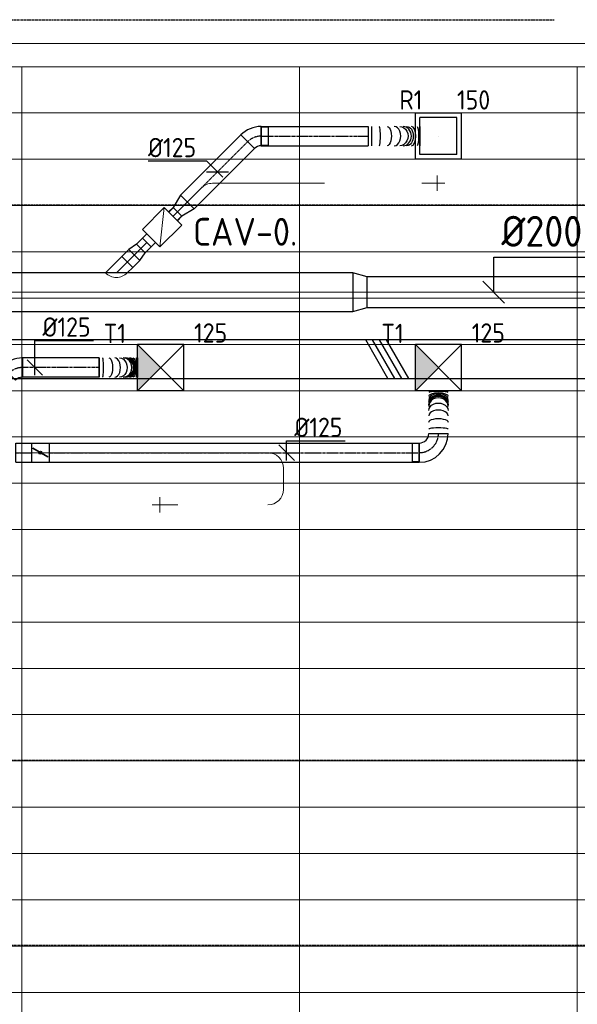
# Model space of a CAD drawing. Header units: millimetres. Extents: x -73785 to 23627, y 5976 to 52620.
# Tile 23 of 56: x -39102 to -35487, y 14069 to 20451. Entities that reach past the tile are written whole.
import ezdxf
from ezdxf.enums import TextEntityAlignment as Align

# ---------------------------------------------------------------- set-up
doc = ezdxf.new("R2010")
doc.units = ezdxf.units.MM
doc.linetypes.add('CENTER2', pattern=[28.575, 19.05, -3.175, 3.175, -3.175])
doc.linetypes.add('HIDDEN', pattern=[9.525, 6.35, -3.175])
for name, color, linetype in [('4plfd', 254, 'Continuous'), ('BALKEN', 7, 'Continuous'), ('WL570---_RETOUR', 100, 'Continuous'), ('WL570---_RETOUR_HL', 1, 'Continuous'), ('WL570---_TOEVOER', 200, 'Continuous'), ('WL570---_TOEVOER_HL', 1, 'Continuous'), ('WL570---_TOEVOER_RST', 200, 'Continuous'), ('WL570---_TOEVOER_RST_HL', 1, 'Continuous'), ('WM570---_RETOUR', 2, 'Continuous'), ('WM570---_RETOUR_PR', 2, 'Continuous'), ('WM570---_TOEVOER', 2, 'Continuous'), ('WM570---_TOEVOER_PR', 2, 'Continuous'), ('WM570---_TOEVOER_RST_PR', 1, 'Continuous')]:
    doc.layers.add(name, color=color, linetype=linetype)
for name, color, linetype, lineweight in [('WL570---_BESTAAND-HARTLIJN', 161, 'Continuous', 0), ('WL570---_BESTAAND-RETOUR', 140, 'Continuous', 0), ('WL570---_BESTAAND-TOEVOER', 180, 'Continuous', 0), ('WL570---_DEMONTEREN', 10, 'Continuous', 0)]:
    doc.layers.add(name, color=color, linetype=linetype, lineweight=lineweight)
doc.layers.get('WL570---_DEMONTEREN').off()
doc.styles.add('BURO-025', font='ISO96.shx', dxfattribs={"height": 2.5})
doc.styles.add('MAATVOERING', font='ISO')

# ---------------------------------------------------------------- blocks, each defined once
blk = doc.blocks.new('Groep-43')
at = {"color": 8, "linetype": 'Continuous', "lineweight": 13}
for p, q in [((-65620, 18699.14), (-22154.912, 18699.14)), ((-65620, 18699.14), (-22154.912, 18699.14)), ((-65620, 18399.14), (-22154.912, 18399.14)), ((-65620, 18099.14), (-22154.912, 18099.14)), ((-65620, 17799.14), (-22154.912, 17799.14)), ((-65620, 17499.14), (-22154.912, 17499.14)), ((-22154.912, 17199.14), (-65620, 17199.14)), ((-65620, 16899.14), (-22154.912, 16899.14)), ((-22154.912, 16599.14), (-65620, 16599.14)), ((-22154.912, 16299.14), (-65620, 16299.14)), ((-22154.912, 15999.14), (-65620, 15999.14)), ((-22154.912, 15699.14), (-65620, 15699.14)), ((-22154.912, 15399.14), (-65620, 15399.14)), ((-65620, 15099.14), (-22154.912, 15099.14)), ((-22154.912, 14799.14), (-65620, 14799.14)), ((-22154.912, 14499.14), (-65620, 14499.14)), ((-22154.912, 14199.14), (-65620, 14199.14)), ((-22154.912, 13899.14), (-65620, 13899.14)), ((-22154.912, 13599.14), (-65620, 13599.14)), ((-65620, 13299.14), (-22154.912, 13299.14)), ((-65620, 12999.14), (-22154.912, 12999.14))]:
    blk.add_line(p, q, dxfattribs=at)
blk = doc.blocks.new('Groep-50')
at = {"color": 8, "linetype": 'Continuous', "lineweight": 13}
for p, q in [((-22004.9, 19149), (-54854.9, 19149.1)), ((-36854.9, 18999.1), (-54854.9, 18999.1)), ((-22154.9, 18999.1), (-54854.9, 18999.1)), ((-40454.9, 18999.1), (-40454.9, 7003.9)), ((-38654.9, 18999.1), (-38654.9, 7233.8)), ((-36854.9, 17199.1), (-36854.9, 18999.1)), ((-36854.9, 18999.1), (-36854.9, 7515.9))]:
    blk.add_line(p, q, dxfattribs=at)
at = {"color": 8}
blk.add_blockref('Groep-43', (0, 0), dxfattribs=at)
blk = doc.blocks.new('Block plafond 2e verd')
at = {"layer": '4plfd'}
blk.add_blockref('Groep-50', (73180, -19000), dxfattribs=at)
blk = doc.blocks.new('KARO')
for p, q in [((1, 0.5), (0, 0.5)), ((0, -0.5), (1, -0.5))]:
    blk.add_line(p, q)
at = {"invisible_edges": 15}
blk.add_3dface([(0, 0.5), (0, -0.5), (1, -0.5), (1, 0.5)], dxfattribs=at)
at = {"layer": 'WL570---_BESTAAND-HARTLIJN'}
blk.add_line((0, 0), (1, 0), dxfattribs=at)
blk = doc.blocks.new('OBO10000090ZE')
blk.add_lwpolyline([(-50, 0), (50, 0), (50, 100, 1), (-50, 100)], format="xyb", close=True)
at = {"layer": 'WL570---_BESTAAND-HARTLIJN'}
for points in [[(0, 0), (0, 150)], [(-50, 100), (50, 100)]]:
    blk.add_lwpolyline(points, dxfattribs=at)
blk = doc.blocks.new('OBO10000090L')
blk.add_lwpolyline([(50, 0, 0.414214), (-100, 150), (-100, 50, -0.414214), (-50, 0)], format="xyb", close=True)
at = {"invisible_edges": 15}
for points in [[(-91.3, 49.2), (-74, 147.7), (-100, 150), (-100, 50)], [(-82.9, 47), (-48.7, 141), (-74, 147.7), (-91.3, 49.2)], [(-75, 43.3), (-25, 129.9), (-48.7, 141), (-82.9, 47)], [(-67.9, 38.3), (-3.6, 114.9), (-25, 129.9), (-75, 43.3)], [(-61.7, 32.1), (14.9, 96.4), (-3.6, 114.9), (-67.9, 38.3)], [(-56.7, 25), (29.9, 75), (14.9, 96.4), (-61.7, 32.1)], [(-53, 17.1), (41, 51.3), (29.9, 75), (-56.7, 25)], [(-50.8, 8.7), (47.7, 26), (41, 51.3), (-53, 17.1)], [(-50, 0), (50, 0), (47.7, 26), (-50.8, 8.7)]]:
    blk.add_3dface(points, dxfattribs=at)
at = {"layer": 'WL570---_BESTAAND-HARTLIJN'}
blk.add_arc((-100, 0), 100, 0, 90, dxfattribs=at)
blk = doc.blocks.new('OBO10000090H')
blk.add_lwpolyline([(50, -100, 0.414214), (-100, 50), (-100, -50, -0.414214), (-50, -100)], format="xyb", close=True)
at = {"invisible_edges": 15}
for points in [[(-91.3, -50.8), (-74, 47.7), (-100, 50), (-100, -50)], [(-82.9, -53), (-48.7, 41), (-74, 47.7), (-91.3, -50.8)], [(-75, -56.7), (-25, 29.9), (-48.7, 41), (-82.9, -53)], [(-67.9, -61.7), (-3.6, 14.9), (-25, 29.9), (-75, -56.7)], [(-61.7, -67.9), (14.9, -3.6), (-3.6, 14.9), (-67.9, -61.7)], [(-56.7, -75), (29.9, -25), (14.9, -3.6), (-61.7, -67.9)], [(-53, -82.9), (41, -48.7), (29.9, -25), (-56.7, -75)], [(-50.8, -91.3), (47.7, -74), (41, -48.7), (-53, -82.9)], [(-50, -100), (50, -100), (47.7, -74), (-50.8, -91.3)]]:
    blk.add_3dface(points, dxfattribs=at)
at = {"layer": 'WL570---_BESTAAND-HARTLIJN'}
blk.add_arc((-100, -100), 100, 0, 90, dxfattribs=at)
blk = doc.blocks.new('OSV2502000930G')
blk.add_lwpolyline([(0, -125), (93.3, -100), (93.3, 100), (0, 125)], close=True)
at = {"layer": 'WL570---_BESTAAND-HARTLIJN'}
blk.add_line((0, 0), (93.3, 0), dxfattribs=at)
blk = doc.blocks.new('MVLINE')
blk.add_line((35.4, -35.4), (-35.4, 35.4))
blk = doc.blocks.new('KARH')
for p, q in [((1, 0.5), (0, 0.5)), ((0, -0.5), (1, -0.5))]:
    blk.add_line(p, q)
at = {"invisible_edges": 15}
blk.add_3dface([(0, 0.5), (0, -0.5), (1, -0.5), (1, 0.5)], dxfattribs=at)
blk = doc.blocks.new('UISO')
at = {"layer": 'WL570---_TOEVOER'}
for p, q in [((0, 0.36), (1, 0.937)), ((0, 0.18), (1, 0.757)), ((0, 0), (1, 0.577)), ((0, -0.18), (1, 0.397))]:
    blk.add_line(p, q, dxfattribs=at)
blk = doc.blocks.new('OBO10000045H')
blk.add_lwpolyline([(50, -41.4, 0.198912), (6.1, 64.6), (-64.6, -6.1, -0.198912), (-50, -41.4)], format="xyb", close=True)
at = {"invisible_edges": 15}
for points in [[(-61.7, -9.3), (14.9, 55), (6.1, 64.6), (-64.6, -6.1)], [(-59, -12.7), (22.9, 44.6), (14.9, 55), (-61.7, -9.3)], [(-56.7, -16.4), (29.9, 33.6), (22.9, 44.6), (-59, -12.7)], [(-54.7, -20.3), (35.9, 22), (29.9, 33.6), (-56.7, -16.4)], [(-53, -24.3), (41, 9.9), (35.9, 22), (-54.7, -20.3)], [(-51.7, -28.5), (44.9, -2.6), (41, 9.9), (-53, -24.3)], [(-50.8, -32.7), (47.7, -15.4), (44.9, -2.6), (-51.7, -28.5)], [(-50.2, -37.1), (49.4, -28.3), (47.7, -15.4), (-50.8, -32.7)], [(-50, -41.4), (50, -41.4), (49.4, -28.3), (-50.2, -37.1)]]:
    blk.add_3dface(points, dxfattribs=at)
at = {"layer": 'WL570---_BESTAAND-HARTLIJN'}
blk.add_arc((-100, -41.4), 100, 0, 45, dxfattribs=at)
blk = doc.blocks.new('OSV100800580G')
blk.add_lwpolyline([(0, -50), (58, -40), (58, 40), (0, 50)], close=True)
at = {"layer": 'WL570---_BESTAAND-HARTLIJN'}
blk.add_line((0, 0), (58, 0), dxfattribs=at)
blk = doc.blocks.new('VBX1001000010025000')
blk.add_lwpolyline([(50, -100), (300, -100), (300, 100), (50, 100)], close=True)
for points in [[(50, 50), (0, 50), (0, -50), (50, -50)], [(300, -50), (350, -50), (350, 50), (300, 50)]]:
    blk.add_lwpolyline(points)
at = {"layer": 'WL570---_BESTAAND-HARTLIJN'}
blk.add_line((300, 0), (350, 0), dxfattribs=at)
at = {"layer": 'WL570---_BESTAAND-TOEVOER'}
blk.add_line((50, -100), (300, 100), dxfattribs=at)
blk = doc.blocks.new('OZA2500100045R')
blk.add_lwpolyline([(70.7, 0), (106.1, 35.4), (35.4, 106.1), (-70.7, 0)])
at = {"layer": 'WL570---_BESTAAND-HARTLIJN'}
blk.add_line((0, 0), (70.7, 70.7), dxfattribs=at)
at = {"layer": 'WL570---_BESTAAND-RETOUR'}
blk.add_arc((0, 70.7), 100, 225, 315, dxfattribs=at)
blk = doc.blocks.new('*U609')
at = {"color": 0, "ltscale": 10}
for p, q in [((150, 150, -2500), (-150, 150, -2500)), ((-150, -150, -2500), (-150, 150, -2500)), ((150, -150, -2500), (-150, 150, -2500)), ((-150, -150, -2500), (150, 150, -2500)), ((150, -150, -2500), (150, 150, -2500)), ((150, -150, -2500), (-150, -150, -2500))]:
    blk.add_line(p, q, dxfattribs=at)
at = {"layer": 'WL570---_TOEVOER_RST_HL', "linetype": 'CENTER2'}
blk.add_circle((0, 0, -2500), 0.075, dxfattribs=at)
at = {"layer": 'WL570---_TOEVOER_RST', "color": 2, "style": 'BURO-025'}
for tag in ['MC', 'Q']:
    blk.add_attdef(tag, text='', height=125, dxfattribs=at).set_placement((0, 0), align=Align.MIDDLE)
at = {"layer": 'WM570---_TOEVOER_RST_PR', "color": 2, "style": 'BURO-025'}
blk.add_attdef('POSNR', text='', height=125, dxfattribs=at).set_placement((0, 0), align=Align.MIDDLE)
blk = doc.blocks.new('*U611')
at = {"color": 0, "ltscale": 10}
for p, q in [((-62.5, 125, -2700), (62.5, 125, -2700)), ((-59.375, 125, -2700), (59.375, 125, -2700)), ((-125, 59.375, -2700), (-169.3, 59.375, -2700)), ((-169.3, -59.375, -2700), (-169.3, 59.375, -2700)), ((-125, -62.5, -2700), (-125, 62.5, -2700)), ((-125, -59.375, -2700), (-125, 59.375, -2700)), ((-125, -59.375, -2700), (-169.3, -59.375, -2700))]:
    blk.add_line(p, q, dxfattribs=at)
for radius in [62.5, 187.5]:
    blk.add_arc((-125, 125, -2700), radius, 270, 360, dxfattribs=at)
at = {"layer": 'WL570---_TOEVOER_HL', "linetype": 'CENTER2'}
blk.add_arc((-125, 125, -2700), 125, 270, 0, dxfattribs=at)
at = {"layer": 'WM570---_TOEVOER_PR', "color": 2, "style": 'BURO-025'}
blk.add_attdef('POSNR', text='', height=125, dxfattribs=at).set_placement((0, 0), align=Align.MIDDLE)
blk = doc.blocks.new('*U612')
at = {"color": 0, "ltscale": 10}
blk.add_line((276.9, 62.5, -2700), (276.9, -62.5, -2700), dxfattribs=at)
for centre, major_axis, ratio, start_param, end_param in [((28.2, 0, -2700), (0, -62.5), 0.124397, 0, 3.141593), ((114.5, 0, -2700), (0, -62.5), 0.584532, 0, 3.141593), ((174.5, 0, -2700), (0, -62.5), 0.90432, 0, 3.141593), ((189, 0, -2700), (0, 62.5), 0.90432, 3.141593, 6.283185), ((220.1, 0, -2700), (0, 62.5), 0.584532, 3.141593, 6.283185), ((264.8, 0, -2700), (0, 62.5), 0.124397, 3.141593, 6.283185)]:
    blk.add_ellipse(centre, major_axis=major_axis, ratio=ratio, start_param=start_param, end_param=end_param, dxfattribs=at)
at = {"color": 0, "ltscale": 10, "extrusion": (0, 0, -1)}
for centre, major_axis, ratio, start_param, end_param in [((73.5, 0, -2700), (0, 62.5), 0.365607, 0, 3.141593), ((148.9, 0, -2700), (0, 62.5), 0.767827, 0, 3.141593), ((182.1, 0, -2700), (0, 62.5), 0.945005, 0, 3.141593), ((202.2, 0, -2700), (0, -62.5), 0.767827, 3.141593, 6.283185), ((241.3, 0, -2700), (0, -62.5), 0.365607, 3.141593, 6.283185)]:
    blk.add_ellipse(centre, major_axis=major_axis, ratio=ratio, start_param=start_param, end_param=end_param, dxfattribs=at)
at = {"layer": 'WM570---_TOEVOER_PR', "color": 2, "style": 'BURO-025'}
blk.add_attdef('POSNR', text='', height=125, dxfattribs=at).set_placement((0, 0), align=Align.MIDDLE)
blk = doc.blocks.new('*U671')
at = {"color": 0, "ltscale": 10}
for p, q in [((0, 62.5, -2700), (103.2, 62.5, -2700)), ((0, -62.5, -2700), (0, 62.5, -2700)), ((0, -62.5, -2700), (103.2, -62.5, -2700))]:
    blk.add_line(p, q, dxfattribs=at)
at = {"layer": 'WL570---_TOEVOER_HL', "linetype": 'CENTER2'}
blk.add_line((0, 0, -2700), (103.2, 0, -2700), dxfattribs=at)
at = {"layer": 'WM570---_TOEVOER_PR', "color": 2, "style": 'BURO-025'}
blk.add_attdef('POSNR', text='', height=125, dxfattribs=at).set_placement((0, 0), align=Align.MIDDLE)
blk = doc.blocks.new('*U672')
at = {"ltscale": 10}
for p, q in [((-56.4, 62.5, -2700), (56.4, 62.5, -2700)), ((-56.4, -62.5, -2700), (-56.4, 62.5, -2700)), ((-49.4, 27.3, -2700), (-48.4, 29.1, -2700)), ((48.4, -29.1, -2700), (-49.4, 27.3, -2700)), ((49.4, -27.3, -2700), (-48.4, 29.1, -2700)), ((56.4, 62.5, -2700), (56.4, -62.5, -2700)), ((-56.4, -62.5, -2700), (56.4, -62.5, -2700)), ((48.4, -29.1, -2700), (49.4, -27.3, -2700))]:
    blk.add_line(p, q, dxfattribs=at)
blk.add_circle((0, 0, -2700), 9.41, dxfattribs=at)
at = {"layer": 'WL570---_TOEVOER', "color": 2, "style": 'BURO-025'}
blk.add_attdef('I', text='', height=125, dxfattribs=at).set_placement((0, 0), align=Align.MIDDLE)
at = {"layer": 'WM570---_TOEVOER_PR', "color": 2, "style": 'BURO-025'}
blk.add_attdef('POSNR', text='', height=125, dxfattribs=at).set_placement((0, 0), align=Align.MIDDLE)
blk = doc.blocks.new('*U673')
at = {"color": 0, "ltscale": 10}
for p, q in [((0, 62.5, -2700), (2399.1, 62.5, -2700)), ((2399.1, 62.5, -2700), (2399.1, -62.5, -2700)), ((0, -62.5, -2700), (2399.1, -62.5, -2700))]:
    blk.add_line(p, q, dxfattribs=at)
at = {"layer": 'WL570---_TOEVOER_HL', "linetype": 'CENTER2'}
blk.add_line((0, 0, -2700), (2399.1, 0, -2700), dxfattribs=at)
at = {"layer": 'WM570---_TOEVOER_PR', "color": 2, "style": 'BURO-025'}
blk.add_attdef('POSNR', text='', height=125, dxfattribs=at).set_placement((0, 0), align=Align.MIDDLE)
blk = doc.blocks.new('*U691')
at = {"layer": 'WM570---_TOEVOER', "color": 0, "ltscale": 10}
for p, q in [((0, 77), (380.4, 77)), ((0, -50), (0, 77)), ((50, -50), (-50, 50))]:
    blk.add_line(p, q, dxfattribs=at)
at = {"layer": 'WM570---_TOEVOER', "color": 0, "style": 'BURO-025'}
blk.add_text('%%c125', height=125, dxfattribs=at).set_placement((50, 102))
blk = doc.blocks.new('*U917')
at = {"color": 0, "ltscale": 10}
for p, q in [((150, 150, -2500), (-150, 150, -2500)), ((-150, -150, -2500), (-150, 150, -2500)), ((150, -150, -2500), (-150, 150, -2500)), ((-150, -150, -2500), (150, 150, -2500)), ((150, -150, -2500), (150, 150, -2500)), ((150, -150, -2500), (-150, -150, -2500))]:
    blk.add_line(p, q, dxfattribs=at)
at = {"layer": 'WL570---_TOEVOER_RST_HL', "linetype": 'CENTER2'}
blk.add_circle((0, 0, -2500), 0.075, dxfattribs=at)
at = {"layer": 'WL570---_TOEVOER_RST', "color": 2, "style": 'BURO-025'}
for tag in ['MC', 'Q']:
    blk.add_attdef(tag, text='', height=125, dxfattribs=at).set_placement((0, 0), align=Align.MIDDLE)
at = {"layer": 'WM570---_TOEVOER_RST_PR', "color": 2, "style": 'BURO-025'}
blk.add_attdef('POSNR', text='', height=125, dxfattribs=at).set_placement((0, 0), align=Align.MIDDLE)
blk = doc.blocks.new('*U918')
at = {"color": 0, "ltscale": 10}
for p, q in [((-7.6, 80.8, -2700), (80.8, -7.6, -2700)), ((-51.8, -62.5, -2700), (-51.8, 62.5, -2700))]:
    blk.add_line(p, q, dxfattribs=at)
for radius in [62.6, 187.6]:
    blk.add_arc((-51.8, 125.1, -2700), radius, 270, 315, dxfattribs=at)
at = {"layer": 'WL570---_TOEVOER_HL', "linetype": 'CENTER2'}
blk.add_arc((-51.8, 125.1, -2700), 125.1, 270, 315, dxfattribs=at)
at = {"layer": 'WM570---_TOEVOER_PR', "color": 2, "style": 'BURO-025'}
blk.add_attdef('POSNR', text='', height=125, dxfattribs=at).set_placement((0, 0), align=Align.MIDDLE)
blk = doc.blocks.new('*U924')
at = {"color": 0, "ltscale": 10}
for p, q in [((0, 62.5, -2700), (496.6, 62.5, -2700)), ((0, -62.5, -2700), (0, 62.5, -2700)), ((496.6, 62.5, -2700), (496.6, -62.5, -2700)), ((0, -62.5, -2700), (496.6, -62.5, -2700))]:
    blk.add_line(p, q, dxfattribs=at)
at = {"layer": 'WL570---_TOEVOER_HL', "linetype": 'CENTER2'}
blk.add_line((0, 0, -2700), (496.6, 0, -2700), dxfattribs=at)
at = {"layer": 'WM570---_TOEVOER_PR', "color": 2, "style": 'BURO-025'}
blk.add_attdef('POSNR', text='', height=125, dxfattribs=at).set_placement((0, 0), align=Align.MIDDLE)
blk = doc.blocks.new('*U925')
at = {"color": 0, "ltscale": 10}
for p, q in [((0, -62.5, -2700), (0, 62.5, -2700)), ((250, 62.5, -2700), (250, -62.5, -2700))]:
    blk.add_line(p, q, dxfattribs=at)
for centre, major_axis, ratio, start_param, end_param in [((21.7, 0, -2700), (0, -62.5), 0.127475, 0, 3.141593), ((101.5, 0, -2700), (0, -62.5), 0.59713, 0, 3.141593), ((155.8, 0, -2700), (0, -62.5), 0.916457, 0, 3.141593), ((172.1, 0, -2700), (0, 62.5), 0.916457, 3.141593, 6.283185), ((199.2, 0, -2700), (0, 62.5), 0.59713, 3.141593, 6.283185), ((239.2, 0, -2700), (0, 62.5), 0.127475, 3.141593, 6.283185)]:
    blk.add_ellipse(centre, major_axis=major_axis, ratio=ratio, start_param=start_param, end_param=end_param, dxfattribs=at)
at = {"color": 0, "ltscale": 10, "extrusion": (0, 0, -1)}
for centre, major_axis, ratio, start_param, end_param in [((63.6, 0, -2700), (0, 62.5), 0.374272, 0, 3.141593), ((132.9, 0, -2700), (0, 62.5), 0.781795, 0, 3.141593), ((162.3, 0, -2700), (0, 62.5), 0.95448, 0, 3.141593), ((183.5, 0, -2700), (0, -62.5), 0.781795, 3.141593, 6.283185), ((218.2, 0, -2700), (0, -62.5), 0.374272, 3.141593, 6.283185)]:
    blk.add_ellipse(centre, major_axis=major_axis, ratio=ratio, start_param=start_param, end_param=end_param, dxfattribs=at)
at = {"layer": 'WM570---_TOEVOER_PR', "color": 2, "style": 'BURO-025'}
blk.add_attdef('POSNR', text='', height=125, dxfattribs=at).set_placement((0, 0), align=Align.MIDDLE)
blk = doc.blocks.new('*U950')
at = {"layer": 'WM570---_TOEVOER', "color": 0, "ltscale": 10}
for p, q in [((0, 175), (380.4, 175)), ((0, -50), (0, 175)), ((50, -50), (-50, 50))]:
    blk.add_line(p, q, dxfattribs=at)
at = {"layer": 'WM570---_TOEVOER', "color": 0, "style": 'BURO-025'}
blk.add_text('%%c125', height=125, dxfattribs=at).set_placement((50, 200))
blk = doc.blocks.new('*U952')
at = {"color": 0, "ltscale": 10}
for p, q in [((149, 149, -2500), (-149, 149, -2500)), ((-149, -149, -2500), (-149, 149, -2500)), ((149, -149, -2500), (149, 149, -2500)), ((120, 120, -2500), (-120, 120, -2500)), ((-120, -120, -2500), (-120, 120, -2500)), ((120, -120, -2500), (120, 120, -2500)), ((120, -120, -2500), (-120, -120, -2500)), ((149, -149, -2500), (-149, -149, -2500))]:
    blk.add_line(p, q, dxfattribs=at)
at = {"layer": 'WL570---_RETOUR_HL', "linetype": 'CENTER2'}
blk.add_circle((0, 0, -2500), 0.075, dxfattribs=at)
at = {"layer": 'WL570---_RETOUR', "color": 2, "style": 'BURO-025'}
for tag in ['MC', 'Q']:
    blk.add_attdef(tag, text='', height=125, dxfattribs=at).set_placement((0, 0), align=Align.MIDDLE)
at = {"layer": 'WM570---_RETOUR_PR', "color": 2, "style": 'BURO-025'}
blk.add_attdef('POSNR', text='', height=125, dxfattribs=at).set_placement((0, 0), align=Align.MIDDLE)
blk = doc.blocks.new('*U953')
at = {"layer": 'WM570---_RETOUR', "color": 0, "ltscale": 10}
for p, q in [((-69.8, 69.8), (-450.2, 69.8)), ((35.4, -35.4), (-69.8, 69.8)), ((-70.7, 0), (70.7, 0))]:
    blk.add_line(p, q, dxfattribs=at)
at = {"layer": 'WM570---_RETOUR', "color": 0, "style": 'BURO-025'}
blk.add_text('%%c125', height=125, dxfattribs=at).set_placement((-450.2, 94.8))
blk = doc.blocks.new('*U954')
at = {"color": 0, "ltscale": 10}
for p, q in [((0, 38, -2700), (-41.2, 38, -2700)), ((-41.2, -38, -2700), (-41.2, 38, -2700)), ((-41.2, -38, -2700), (-41.2, 38, -2700)), ((92.1, 62.5, -2700), (0, 40, -2700)), ((0, -40, -2700), (0, 40, -2700)), ((92.1, -62.5, -2700), (92.1, 62.5, -2700)), ((0, -38, -2700), (-41.2, -38, -2700)), ((92.1, -62.5, -2700), (0, -40, -2700))]:
    blk.add_line(p, q, dxfattribs=at)
at = {"layer": 'WL570---_RETOUR_HL', "linetype": 'CENTER2'}
blk.add_line((0, 0, -2700), (92.1, 0, -2700), dxfattribs=at)
for centre in [(0, 0, -2700), (92.1, 0, -2700)]:
    blk.add_circle(centre, 0.075, dxfattribs=at)
at = {"layer": 'WM570---_RETOUR_PR', "color": 2, "style": 'BURO-025'}
blk.add_attdef('POSNR', text='', height=125, dxfattribs=at).set_placement((0, 0), align=Align.MIDDLE)
blk = doc.blocks.new('*U955')
at = {"color": 0, "ltscale": 10}
for p, q in [((-51.8, -62.5, -2700), (-51.8, 62.5, -2700)), ((80.8, 7.6, -2700), (-7.6, -80.8, -2700)), ((78.6, 5.4, -2700), (-5.4, -78.6, -2700)), ((78.6, 5.4, -2700), (109.9, -26, -2700)), ((109.9, -26, -2700), (26, -109.9, -2700)), ((-5.4, -78.6, -2700), (26, -109.9, -2700))]:
    blk.add_line(p, q, dxfattribs=at)
for radius in [187.6, 62.6]:
    blk.add_arc((-51.8, -125.1, -2700), radius, 45, 90, dxfattribs=at)
at = {"layer": 'WL570---_RETOUR_HL', "linetype": 'CENTER2'}
blk.add_arc((-51.8, -125.1, -2700), 125.1, 45, 90, dxfattribs=at)
at = {"layer": 'WM570---_RETOUR_PR', "color": 2, "style": 'BURO-025'}
blk.add_attdef('POSNR', text='', height=125, dxfattribs=at).set_placement((0, 0), align=Align.MIDDLE)
blk = doc.blocks.new('*U956')
at = {"color": 0, "ltscale": 10}
for p, q in [((0, 62.5, -2700), (551.1, 62.5, -2700)), ((0, -62.5, -2700), (0, 62.5, -2700)), ((551.1, 62.5, -2700), (551.1, -62.5, -2700)), ((0, -62.5, -2700), (551.1, -62.5, -2700))]:
    blk.add_line(p, q, dxfattribs=at)
at = {"layer": 'WL570---_RETOUR_HL', "linetype": 'CENTER2'}
blk.add_line((0, 0, -2700), (551.1, 0, -2700), dxfattribs=at)
at = {"layer": 'WM570---_RETOUR_PR', "color": 2, "style": 'BURO-025'}
blk.add_attdef('POSNR', text='', height=125, dxfattribs=at).set_placement((0, 0), align=Align.MIDDLE)
blk = doc.blocks.new('*U957')
at = {"color": 0, "ltscale": 10}
for p, q in [((0, 62.5, -2700), (692.5, 62.5, -2700)), ((0, -62.5, -2700), (0, 62.5, -2700)), ((692.5, 62.5, -2700), (692.5, -62.5, -2700)), ((0, -62.5, -2700), (692.5, -62.5, -2700))]:
    blk.add_line(p, q, dxfattribs=at)
at = {"layer": 'WL570---_RETOUR_HL', "linetype": 'CENTER2'}
blk.add_line((0, 0, -2700), (692.5, 0, -2700), dxfattribs=at)
at = {"layer": 'WM570---_RETOUR_PR', "color": 2, "style": 'BURO-025'}
blk.add_attdef('POSNR', text='', height=125, dxfattribs=at).set_placement((0, 0), align=Align.MIDDLE)
blk = doc.blocks.new('*U958')
at = {"color": 0, "ltscale": 10}
for p, q in [((0, 62.5, -2700), (0, -62.5, -2700)), ((21.9, 62.5, -2700), (21.9, -62.5, -2700)), ((336.8, 62.5, -2700), (336.8, -62.5, -2700))]:
    blk.add_line(p, q, dxfattribs=at)
for centre, major_axis, ratio, start_param, end_param in [((71.5, 0, -2700), (0, -62.5), 0.147604, 0, 3.141593), ((170.6, 0, -2700), (0, -62.5), 0.676147, 0, 3.141593), ((227.2, 0, -2700), (0, 62.5), 0.864404, 3.141593, 6.283185), ((282.2, 0, -2700), (0, 62.5), 0.430222, 3.141593, 6.283185)]:
    blk.add_ellipse(centre, major_axis=major_axis, ratio=ratio, start_param=start_param, end_param=end_param, dxfattribs=at)
at = {"color": 0, "ltscale": 10, "extrusion": (0, 0, -1)}
for centre, major_axis, ratio, start_param, end_param in [((124.5, 0, -2700), (0, 62.5), 0.430222, 0, 3.141593), ((205.9, 0, -2700), (0, 62.5), 0.864404, 0, 3.141593), ((251, 0, -2700), (0, -62.5), 0.676147, 3.141593, 6.283185), ((318, 0, -2700), (0, -62.5), 0.147604, 3.141593, 6.283185)]:
    blk.add_ellipse(centre, major_axis=major_axis, ratio=ratio, start_param=start_param, end_param=end_param, dxfattribs=at)
at = {"layer": 'WM570---_RETOUR_PR', "color": 2, "style": 'BURO-025'}
blk.add_attdef('POSNR', text='', height=125, dxfattribs=at).set_placement((0, 0), align=Align.MIDDLE)

msp = doc.modelspace()

# ---------------------------------------------------------------- hatches: boundary and pattern name
at = {"layer": 'WL570---_TOEVOER'}
for points in [[(-38337.2, 18346.3), (-38187.2, 18196.3), (-38337.2, 18046.3)], [(-36537.2, 18346.3), (-36387.2, 18196.3), (-36537.2, 18046.3)]]:
    msp.add_hatch(color=256, dxfattribs=at).paths.add_polyline_path(points)

# ---------------------------------------------------------------- linework, layer by layer
at = {"layer": 'BALKEN', "color": 2, "linetype": 'HIDDEN'}
for p, q in [((-53437.1, 20451.1), (-35635, 20451.1)), ((-53687.1, 19251.1), (-21687.3, 19251.1)), ((-70887.3, 15651.1), (-21687.3, 15651.1)), ((-70887.3, 14451.1), (-21687.3, 14451.1))]:
    msp.add_line(p, q, dxfattribs=at)
at = {"layer": 'WM570---_RETOUR'}
msp.add_lwpolyline([(-36029.3, 18684.5), (-36029.3, 18912.7), (-35417.4, 18912.7)], dxfattribs=at)

# ---------------------------------------------------------------- block references
at = {"layer": 'WL570---_BESTAAND-TOEVOER', "xscale": 250, "yscale": 250, "zscale": 250, "rotation": 90}
msp.add_blockref('UISO', (-36624.9, 18126.2), dxfattribs=at)
at = {"layer": 'WL570---_DEMONTEREN'}
for name, p, rotation in [('OBO10000045H', (-37893.8, 19390.8), 90.00000000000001), ('OBO10000090ZE', (-36495.1, 19391.8), 270), ('OBO10000090L', (-37492.6, 17305.9), 270), ('OBO10000090ZE', (-38093.3, 17305.9), 90)]:
    msp.add_blockref(name, p, dxfattribs=dict(at, rotation=rotation))
for p, xscale, yscale, zscale, rotation in [((-37126.2, 19390.8), 726.1527240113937, 100, 100, 180), ((-37923.1, 19361.5), 87.74024571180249, 100, 100, 225.0000000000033), ((-38080.1, 19204.5), 76.29064142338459, 80, 80, 45), ((-38080.1, 19204.5), -56.37900330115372, 80, 80, 225), ((-37392.6, 17405.9), 138.5589417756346, 100, 100, 90)]:
    msp.add_blockref('KARO', p, dxfattribs=dict(at, xscale=xscale, yscale=yscale, zscale=zscale, rotation=rotation))
at = {"layer": 'WL570---_DEMONTEREN', "xscale": -1, "rotation": 45}
msp.add_blockref('OSV100800580G', (-37985.1, 19299.5), dxfattribs=at)
at = {"layer": 'WL570---_DEMONTEREN', "yscale": 100, "zscale": 100}
for p, xscale in [((-39101.8, 17644.4), 1609.568917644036), ((-38093.3, 17305.9), 16.03765465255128)]:
    msp.add_blockref('KARO', p, dxfattribs=dict(at, xscale=xscale))
at = {"layer": 'WL570---_DEMONTEREN'}
msp.add_blockref('OBO10000090H', (-37392.6, 17644.4), dxfattribs=at)
at = {"layer": 'WL570---_RETOUR'}
ref = msp.add_blockref('*U952', (-36387.2, 19696.3, 2500), dxfattribs=at)
ref.add_attrib('Q', '150', dxfattribs={"color": 2, "height": 125, "style": 'BURO-025'}).set_placement((-36159.6, 19931.1, -5000), align=Align.MIDDLE)
ref.add_attrib('MC', 'R1', dxfattribs={"color": 2, "height": 125, "style": 'BURO-025'}).set_placement((-36566, 19931.1, -5000), align=Align.MIDDLE)
for name, p, rotation in [('*U955', (-37588.3, 19696.3, 2700), 45.00000000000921), ('*U956', (-38014.6, 19270, 2700), 45.00000000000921), ('*U954', (-38079.7, 19204.9, 2700), 45.00000000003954), ('OSV100800580G', (-38358.1, 18926.4), 45)]:
    msp.add_blockref(name, p, dxfattribs=dict(at, rotation=rotation))
for name, p in [('*U957', (-37536.5, 19696.3, 2700)), ('*U958', (-36844, 19696.3, 2700)), ('OZA2500100045R', (-38475, 18809.5)), ('OSV2502000930G', (-36943.4, 18684.5))]:
    msp.add_blockref(name, p, dxfattribs=at)
for name, p, xscale, yscale, zscale, rotation in [('VBX1001000010025000', (-38277.7, 19006.9), 0.8, 0.8, 0.8, 44.99999999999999), ('KARO', (-38277.3, 19007.3), 56.37900330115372, 80, 80, 225), ('KARO', (-38404.3, 18880.3), 65.30969287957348, 100, 100, 45.00000000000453)]:
    msp.add_blockref(name, p, dxfattribs=dict(at, xscale=xscale, yscale=yscale, zscale=zscale, rotation=rotation))
for p, xscale, yscale, zscale in [((-49196.3, 18684.5), 12252.83336328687, 250, 250), ((-36850.1, 18684.5), 1786.047068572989, 200, 200)]:
    msp.add_blockref('KARO', p, dxfattribs=dict(at, xscale=xscale, yscale=yscale, zscale=zscale))
at = {"layer": 'WL570---_TOEVOER'}
ref = msp.add_blockref('*U917', (-38187.2, 18196.3, 2500), dxfattribs=at)
ref.add_attrib('Q', '125', (-37971.4, 18358.2), dxfattribs={"layer": 'WL570---_TOEVOER_RST', "color": 2, "height": 125, "style": 'BURO-025'})
ref.add_attrib('MC', 'T1', (-38557.4, 18354.9), dxfattribs={"layer": 'WL570---_TOEVOER_RST', "color": 2, "height": 125, "style": 'BURO-025'})
ref = msp.add_blockref('*U609', (-36387.2, 18196.3, 2500), dxfattribs=at)
ref.add_attrib('Q', '125', (-36171.4, 18358.2), dxfattribs={"layer": 'WL570---_TOEVOER_RST', "color": 2, "height": 125, "style": 'BURO-025'})
ref.add_attrib('MC', 'T1', (-36757.4, 18354.9), dxfattribs={"layer": 'WL570---_TOEVOER_RST', "color": 2, "height": 125, "style": 'BURO-025'})
at = {"layer": 'WL570---_TOEVOER', "xscale": 10933.17266645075, "yscale": 250, "zscale": 200}
msp.add_blockref('KARH', (-43160.8, 18251.2), dxfattribs=at)
at = {"layer": 'WL570---_TOEVOER'}
for name, p, rotation in [('*U918', (-39135.7, 18196.3, 2700), 180), ('*U924', (-38587.2, 18196.3, 2700), 180), ('*U612', (-36387.2, 17769.4, 2700), 90)]:
    msp.add_blockref(name, p, dxfattribs=dict(at, rotation=rotation))
for name, p in [('*U925', (-38587.2, 18196.3, 2700)), ('*U611', (-36387.2, 17644.4, 2700)), ('*U671', (-39127.5, 17644.4, 2700)), ('*U672', (-38967.8, 17644.4, 2700)), ('*U673', (-38911.4, 17644.4, 2700))]:
    msp.add_blockref(name, p, dxfattribs=at)
at = {"layer": 'WM570---_RETOUR'}
for name, p in [('Block plafond 2e verd', (-71812.3, 20147.2)), ('*U953', (-37819.7, 19464.9, 2700))]:
    msp.add_blockref(name, p, dxfattribs=at)
at = {"layer": 'WM570---_RETOUR', "xscale": 2, "yscale": 2, "zscale": 2}
msp.add_blockref('MVLINE', (-36029.3, 18684.5), dxfattribs=at)
at = {"layer": 'WM570---_TOEVOER'}
for name, p in [('*U950', (-39004.2, 18196.3, 2700)), ('*U691', (-37371.4, 17644.4, 2700))]:
    msp.add_blockref(name, p, dxfattribs=at)

# ---------------------------------------------------------------- texts
at = {"layer": 'WM570---_RETOUR', "style": 'MAATVOERING'}
for s, height, p in [('CAV-0.', 180, (-37977.7, 18986.3)), ('%%c200', 200, (-35979.3, 18979.4))]:
    msp.add_text(s, height=height, dxfattribs=at).set_placement(p)

doc.saveas('drawing.dxf')
